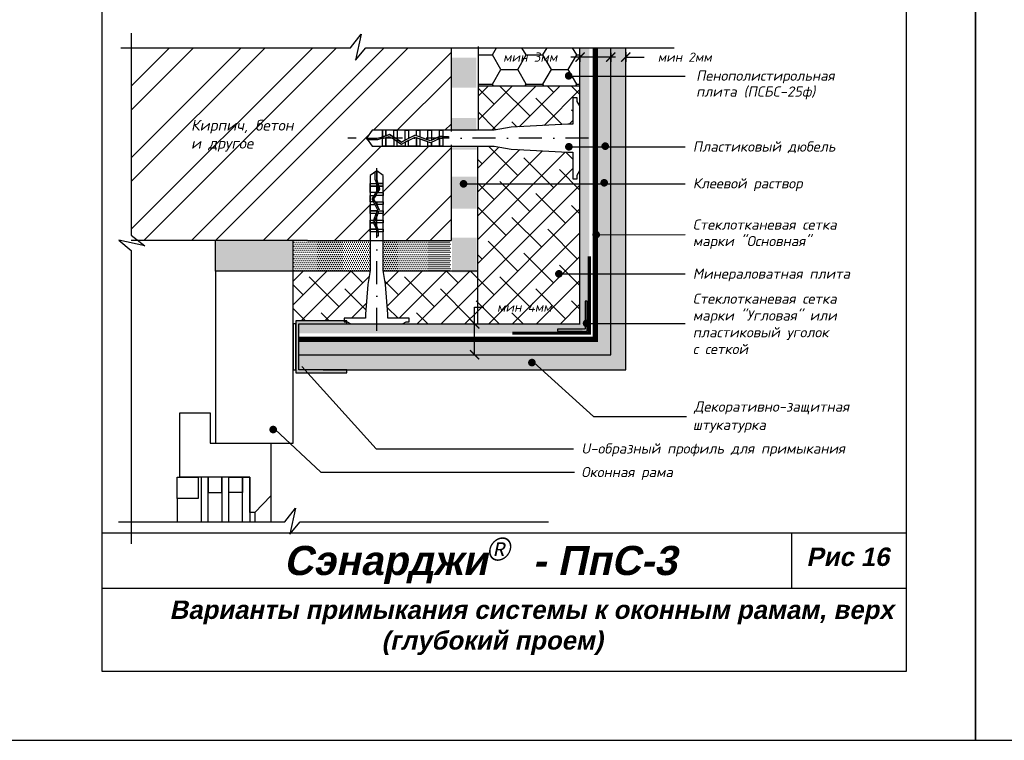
# Model space of a CAD drawing. Header units: inches. Extents: x 47 to 4151, y -1120 to 1902.
# Tile 81 of 93: x 1099 to 1313, y 1283 to 1439. Entities that reach past the tile are written whole.
import ezdxf

# ---------------------------------------------------------------- set-up
doc = ezdxf.new("R2010")
doc.units = ezdxf.units.IN
doc.header["$LTSCALE"] = 10
doc.header["$MEASUREMENT"] = 0
doc.linetypes.add('DASHDOT', pattern=[1, 0.5, -0.25, 0, -0.25])
doc.linetypes.add('HIDDEN', pattern=[0.375, 0.25, -0.125])
doc.layers.add('dim', color=160, linetype='Continuous', lineweight=15)
doc.layers.add('Layer1', color=108, linetype='Continuous', lineweight=30)
for name, color, linetype in [('DUBEL', 142, 'Continuous'), ('hatch', 240, 'Continuous'), ('ndp', 242, 'Continuous'), ('ramka', 248, 'Continuous'), ('wind', 82, 'Continuous')]:
    doc.layers.add(name, color=color, linetype=linetype)
doc.layers.add('list', color=5, linetype='Continuous', plot=False)
doc.styles.add('ndp', font='ARIALBD.TTF', dxfattribs={"oblique": 12})
doc.styles.add('style2', font='romans.shx', dxfattribs={"oblique": 12})
doc.dimstyles.new('1', dxfattribs={"dimtxt": 2, "dimasz": 2, "dimexe": 1, "dimexo": 0.7, "dimgap": 2, "dimtad": 0, "dimtih": 1, "dimtoh": 1, "dimdec": 4, "dimzin": 0, "dimdsep": 46, "dimtxsty": 'style2', "dimblk": 'ARCHTICK', "dimcen": 1.5, "dimdle": 1, "dimadec": 0, "dimazin": 0, "dimtfac": 1, "dimtdec": 4, "dimtofl": 0, "dimtmove": 0, "dimatfit": 2, "dimldrblk": 'DOTSMALL', "dimfxl": 1, "dimtolj": 1, "dimtzin": 0, "dimarcsym": 0})
pattern_1 = [(0, (-64.79355, 2235.0254), (0.21875, 0.4375), [0, -0.4375])]
pattern_2 = [(45, (-0.648, 1006.374), (-2.592209, 2.592209), []), (135, (-0.648, 1006.374), (-7.776626, 2.592209), [9.16484, -5.498905])]

# ---------------------------------------------------------------- blocks, each defined once
blk = doc.blocks.new('_ArchTick')
at = {"layer": 'DUBEL', "color": 0, "const_width": 0.15}
blk.add_lwpolyline([(-0.5, -0.5), (0.5, 0.5)], dxfattribs=at)
blk = doc.blocks.new('*D95')
at = {"layer": 'Defpoints', "color": 0}
for p in [(1220.83, 1432.45), (1227.53, 1433), (1220.83, 1431.34)]:
    blk.add_point(p, dxfattribs=at)
at = {"layer": 'dim', "color": 0, "lineweight": -2}
for p, q in [((1227.53, 1432.3), (1227.53, 1430.34)), ((1220.83, 1431.34), (1218.83, 1431.34)), ((1220.83, 1431.75), (1220.83, 1430.34)), ((1228.53, 1431.34), (1220.83, 1431.34))]:
    blk.add_line(p, q, dxfattribs=at)
at = {"layer": 'dim', "color": 0, "lineweight": -2, "xscale": 2, "yscale": 2, "zscale": 2, "rotation": 180}
blk.add_blockref('_ArchTick', (1220.83, 1431.34), dxfattribs=at)
at = {"layer": 'dim', "color": 0, "lineweight": -2, "xscale": 2, "yscale": 2, "zscale": 2}
blk.add_blockref('_ArchTick', (1227.53, 1431.34), dxfattribs=at)
at = {"layer": 'dim', "color": 0, "insert": (1210.01, 1431.34), "char_height": 2, "attachment_point": 5, "style": 'style2'}
blk.add_mtext('\\A1;{\\fRomanS|b0|i0|c204|p2;мин 3мм}', dxfattribs=at)
blk = doc.blocks.new('_DotSmall')
at = {"layer": 'DUBEL', "color": 0, "const_width": 0.5}
blk.add_lwpolyline([(-0.0625, 0, 1), (0.0625, 0, 1)], format="xyb", close=True, dxfattribs=at)
blk = doc.blocks.new('*D86')
at = {"layer": 'Defpoints', "color": 0}
for p in [(1227.53, 1433), (1230.79, 1433.11), (1230.79, 1431.34)]:
    blk.add_point(p, dxfattribs=at)
at = {"layer": 'dim', "color": 0, "lineweight": -2}
for p, q in [((1227.53, 1432.3), (1227.53, 1430.34)), ((1230.79, 1432.41), (1230.79, 1430.34)), ((1227.53, 1431.34), (1225.53, 1431.34)), ((1230.79, 1431.34), (1234.79, 1431.34))]:
    blk.add_line(p, q, dxfattribs=at)
at = {"layer": 'dim', "color": 0, "lineweight": -2, "xscale": 2, "yscale": 2, "zscale": 2}
blk.add_blockref('_ArchTick', (1227.53, 1431.34), dxfattribs=at)
at = {"layer": 'dim', "color": 0, "lineweight": -2, "xscale": 2, "yscale": 2, "zscale": 2, "rotation": 180}
blk.add_blockref('_ArchTick', (1230.79, 1431.34), dxfattribs=at)
at = {"layer": 'dim', "color": 0, "insert": (1243.61, 1431.34), "char_height": 2, "attachment_point": 5, "style": 'style2'}
blk.add_mtext('\\A1;{\\fRomanS|b0|i0|c204|p2;мин 2мм}', dxfattribs=at)
blk = doc.blocks.new('*D97')
at = {"layer": 'Defpoints', "color": 0}
for p in [(1168.25, 1373.34), (1161.55, 1366.64), (1197.93, 1366.64)]:
    blk.add_point(p, dxfattribs=at)
at = {"layer": 'dim', "color": 0, "lineweight": -2}
for p, q in [((1197.93, 1373.34), (1197.93, 1376.98)), ((1197.93, 1376.98), (1199.93, 1376.98)), ((1168.95, 1373.34), (1198.93, 1373.34)), ((1197.93, 1366.64), (1197.93, 1374.34)), ((1162.25, 1366.64), (1198.93, 1366.64))]:
    blk.add_line(p, q, dxfattribs=at)
at = {"layer": 'dim', "color": 0, "lineweight": -2, "xscale": 2, "yscale": 2, "zscale": 2}
for p, rotation in [((1197.93, 1373.34), 90), ((1197.93, 1366.64), 270)]:
    blk.add_blockref('_ArchTick', p, dxfattribs=dict(at, rotation=rotation))
at = {"layer": 'dim', "color": 0, "insert": (1208.74, 1376.98), "char_height": 2, "attachment_point": 5, "style": 'style2'}
blk.add_mtext('\\A1;{\\fRomanS|b0|i0|c204|p2;мин 4мм}', dxfattribs=at)

msp = doc.modelspace()

# ---------------------------------------------------------------- hatches: boundary and pattern name
at = {"layer": 'dim'}
for points in [[(1159.68312, 1373.337239), (1170.168417, 1373.337239), (1170.168417, 1373.812591), (1169.583882, 1373.812591), (1169.583882, 1374.002184), (1159.018174, 1374.002184), (1159.018174, 1362.713549), (1161.574455, 1362.713549), (1160.97438, 1363.378494), (1159.68312, 1363.378494)], [(1170.168417, 1363.378494), (1160.97438, 1363.378494), (1161.574455, 1362.713549), (1170.168417, 1362.713549)]]:
    msp.add_hatch(color=1, dxfattribs=at).paths.add_polyline_path(points)
at = {"layer": 'hatch'}
h = msp.add_hatch(dxfattribs=at)
h.set_pattern_fill('ESCHER', color=256, scale=3.5, style=0)
h.set_pattern_definition([(60, (-64.7936, 2235.0254), (-4.2, -9e-10), [3.85, -0.35]), (180, (-64.7936, 2235.0254), (2.1, -3.637307), [3.85, -0.35]), (300, (-64.7936, 2235.0254), (4.2, -9e-10), [3.85, -0.35]), (60, (-64.4436, 2235.0254), (-4.2, -9e-10), [0.7, -3.5]), (300, (-64.4436, 2235.0254), (4.2, -9e-10), [0.7, -3.5]), (60, (-64.9686, 2235.3285), (-4.2, -9e-10), [0.7, -3.5]), (180, (-64.9686, 2235.3285), (2.1, -3.637307), [0.7, -3.5]), (300, (-64.9686, 2234.7223), (4.2, -9e-10), [0.7, -3.5]), (180, (-64.9686, 2234.7223), (2.1, -3.637307), [0.7, -3.5]), (60, (-66.1936, 2235.0254), (-4.2, -9e-10), [0.7, -3.5]), (300, (-66.1936, 2235.0254), (4.2, -9e-10), [0.7, -3.5]), (60, (-64.0936, 2233.813), (-4.2, -9e-10), [0.7, -3.5]), (180, (-64.0936, 2233.813), (2.1, -3.637307), [0.7, -3.5]), (300, (-64.0936, 2236.238), (4.2, -9e-10), [0.7, -3.5]), (180, (-64.0936, 2236.238), (2.1, -3.637307), [0.7, -3.5]), (0, (-64.0936, 2235.6316), (-2.1, 3.637307), [2.45, -1.75]), (0, (-64.0936, 2234.4192), (-2.1, 3.637307), [2.45, -1.75]), (120, (-64.6186, 2235.9347), (-4.2, 9e-10), [2.45, -1.75]), (120, (-65.6686, 2235.3285), (-4.2, 9e-10), [2.45, -1.75]), (240, (-65.6686, 2234.7223), (2.1, -3.637307), [2.45, -1.75]), (240, (-64.6186, 2234.116), (2.1, -3.637307), [2.45, -1.75])])
h.paths.add_polyline_path([(1158.467698, 1502.605056), (1158.467698, 1509.303254), (1141.585249, 1509.303254), (1141.585249, 1502.605056), (1150.026474, 1502.605056)])
h.paths.add_polyline_path([(1150.026474, 1384.783839), (1158.467698, 1384.783839), (1158.467698, 1391.482037), (1141.585249, 1391.482037), (1141.585249, 1384.783839)])
h = msp.add_hatch(dxfattribs=at)
h.set_pattern_fill('ANSI32', color=256, scale=29.327494, style=0)
h.set_pattern_definition([(45, (-290.85, 2235.025), (-7.776626, 7.776626), []), (45, (-285.666, 2235.025), (-7.776626, 7.776626), [])])
h.paths.add_polyline_path([(1161.552477, 1391.482037), (1175.219453, 1391.482037), (1175.219453, 1393.354431), (1175.219453, 1393.942647), (1175.219453, 1395.925875), (1175.219453, 1399.304114), (1175.219453, 1401.287341), (1175.219453, 1403.858785), (1175.219453, 1405.615192), (1176.625672, 1406.628768), (1178.03189, 1405.615192), (1178.03189, 1403.858785), (1178.03189, 1401.287341), (1178.03189, 1399.304114), (1178.03189, 1397.320886), (1178.03189, 1395.337658), (1178.03189, 1393.354431), (1178.03189, 1391.482037), (1192.791198, 1391.482037), (1192.791198, 1411.957311), (1190.992304, 1411.957311), (1190.257034, 1411.957311), (1187.777999, 1411.957311), (1185.298964, 1411.957311), (1183.5552, 1411.957311), (1181.076166, 1411.957311), (1177.861861, 1411.957311), (1175.666352, 1411.957311), (1174.399382, 1413.715084), (1175.666352, 1415.472856), (1177.861861, 1415.472856), (1181.076166, 1415.472856), (1183.5552, 1415.472856), (1186.034235, 1415.472856), (1188.513269, 1415.472856), (1190.992304, 1415.472856), (1192.791198, 1415.472856), (1192.791198, 1433.377114), (1174.257019, 1433.377114), (1172.018831, 1430.653582), (1173.256979, 1436.316102), (1170.940708, 1433.377114), (1123.258647, 1433.377114), (1123.258647, 1392.626179), (1124.710385, 1391.482037)])
h.paths.add_polyline_path([(1135.821847, 1410.201908), (1152.859725, 1409.952558), (1153.607775, 1413.471857), (1136.569898, 1413.721207)], flags=24)
h.paths.add_polyline_path([(1135.584773, 1413.964089), (1164.40951, 1413.631622), (1165.40691, 1418.324021), (1136.582173, 1418.656488)], flags=24)
h = msp.add_hatch(dxfattribs=at)
h.set_pattern_fill('DOTS', color=256, scale=7, style=0)
h.set_pattern_definition(pattern_1)
h.paths.add_polyline_path([(1227.525858, 1433.377114), (1224.176759, 1433.377114), (1224.176759, 1369.98814), (1159.68312, 1369.98814), (1159.68312, 1366.639041), (1227.525858, 1366.639041)])
h.paths.add_polyline_path([(1222.842366, 1433.377114), (1220.82766, 1433.377114), (1220.82766, 1395.767213), (1220.82766, 1373.337239), (1168.250675, 1373.337239), (1159.68312, 1373.337239), (1159.68312, 1371.322533), (1206.116415, 1371.322533), (1222.842366, 1371.322533), (1222.842366, 1388.048484)], flags=17)
h.paths.add_polyline_path([(1222.366885, 1378.250701), (1222.366885, 1371.798014), (1215.914198, 1371.798014), (1215.914198, 1372.18282), (1221.982079, 1372.18282), (1221.982079, 1378.250701)], flags=16)
h = msp.add_hatch(dxfattribs=at)
h.set_pattern_fill('AR-CONC', color=256, scale=0.293275, style=0)
h.set_pattern_definition([(50, (-64.7936, 2235.0254), (2.1035444, -0.1840363), [0.2199562, -2.4195183]), (355, (-64.7936, 2235.0254), (-0.406923, 2.205991), [0.175965, -1.9356146]), (100.4514, (-64.6183, 2235.01), (1.696623, 2.0219534), [0.186934, -2.056274]), (46.1842, (-64.7936, 2235.612), (3.1299506, -0.485426), [0.329934, -3.6292774]), (96.6356, (-64.5327, 2235.5715), (2.7411315, 2.8568436), [0.280401, -3.084411]), (351.1842, (-64.7936, 2235.612), (2.741129, 2.856846), [0.2639474, -2.903422]), (21, (-64.5003, 2235.4653), (1.7505788, -1.1807803), [0.2199562, -2.4195183]), (326, (-64.5003, 2235.4653), (0.713583, 2.1266834), [0.175965, -1.9356146]), (71.4514, (-64.3544, 2235.367), (2.4641624, 0.945901), [0.186934, -2.056274]), (37.5, (-64.79355, 2235.0254), (0.0356618, 0.97629425), [0, -1.9121526, 0, -1.9649421, 0, -1.9429465]), (7.5, (-64.7936, 2235.0254), (0.771517, 1.1567107), [0, -1.1203103, 0, -1.8681614, 0, -0.7405192]), (327.5, (-65.44755, 2235.0254), (1.56556743, -0.0661478), [0, -0.7331874, 0, -2.2875445, 0, -3.0353956]), (317.5, (-65.7408, 2235.0254), (1.7103389, 0.2935828), [0, -0.9531436, 0, -1.5191642, 0, -2.1555708])])
h.paths.add_polyline_path([(1230.786405, 1433.377114), (1227.525858, 1433.377114), (1227.525858, 1366.639041), (1159.68312, 1366.639041), (1159.68312, 1363.378494), (1170.168417, 1363.378494), (1230.786405, 1363.378494)])
at = {"layer": 'hatch', "lineweight": -2}
h = msp.add_hatch(dxfattribs=at)
h.set_pattern_fill('HONEY', color=1, scale=29.327494, style=0)
h.set_pattern_definition([(0, (-0.648, 1006.374), (5.498905, 3.174794), [3.665937, -7.331874]), (120, (-0.648, 1006.374), (-5.498905, 3.174794), [3.665937, -7.331874]), (60, (-0.648, 1006.374), (1e-08, 6.349589), [-7.331874, 3.665937])])
h.paths.add_polyline_path([(1220.82766, 1433.377114), (1198.662827, 1433.377114), (1198.662827, 1425.113405), (1220.82766, 1425.113405), (1220.82766, 1425.720677), (1218.784187, 1425.720677, -1), (1217.95399, 1425.720677, -1), (1218.784187, 1425.720677), (1220.82766, 1425.720677)])
h.paths.add_polyline_path([(1203.688419, 1432.852253), (1218.32766, 1432.852253), (1218.32766, 1429.833856), (1203.688419, 1429.833856)], flags=24)
h = msp.add_hatch(dxfattribs=at)
h.set_pattern_fill('DOTS', color=1, scale=7, angle=180, style=0)
h.set_pattern_definition([(180, (-0.4611, 888.33244), (-0.21875, -0.4375), [0, -0.4375])])
h.paths.add_polyline_path([(1198.386942, 1392.062457), (1192.978228, 1392.062457), (1192.978228, 1391.261698), (1192.969474, 1391.261698), (1192.969474, 1387.912599), (1198.386942, 1387.912599)])
h.paths.add_polyline_path([(1198.386942, 1387.912599), (1192.969474, 1387.912599), (1192.969474, 1384.5635), (1198.386942, 1384.5635)])
h.paths.add_polyline_path([(1198.386942, 1405.350514), (1192.978228, 1405.350514), (1192.978228, 1398.377751), (1198.386942, 1398.377751)])
h.paths.add_polyline_path([(1198.386942, 1411.736972), (1192.978228, 1411.736972), (1192.978228, 1411.238217), (1198.386942, 1411.238217)])
h.paths.add_polyline_path([(1198.30249, 1418.07126), (1192.978228, 1418.07126), (1192.978228, 1415.252517), (1198.30249, 1415.252517)])
h.paths.add_polyline_path([(1198.30249, 1431.202933), (1192.978228, 1431.202933), (1192.978228, 1424.661889), (1198.30249, 1424.661889)])
h = msp.add_hatch(dxfattribs=at)
h.set_pattern_fill('ANSI38', color=1, scale=29.327494, style=0)
h.set_pattern_definition(pattern_2)
h.paths.add_polyline_path([(1219.270189, 1422.517321), (1220.233469, 1422.517321), (1220.233469, 1421.723164), (1220.82766, 1420.739779), (1220.82766, 1425.113405), (1198.662827, 1425.113405), (1198.662827, 1415.472856), (1202.139003, 1415.472856), (1205.878135, 1416.110307), (1218.198178, 1416.753221), (1219.270189, 1416.753221)])
h = msp.add_hatch(dxfattribs=at)
h.set_pattern_fill('ANSI38', color=1, scale=29.327494, style=0)
h.set_pattern_definition(pattern_2)
h.paths.add_polyline_path([(1220.82766, 1395.767213), (1220.82766, 1406.690389), (1220.233469, 1405.707003), (1220.233469, 1404.912847), (1219.270189, 1404.912847), (1219.270189, 1410.676947), (1218.198178, 1410.676947), (1205.878135, 1411.31986), (1202.139003, 1411.957311), (1198.535743, 1411.957311), (1198.535743, 1373.337239), (1220.82766, 1373.337239), (1220.82766, 1384.222868), (1216.658753, 1384.222868, -1), (1215.828556, 1384.222868, -1), (1216.658753, 1384.222868), (1220.82766, 1384.222868)])
h.paths.add_polyline_path([(1201.425198, 1378.485094), (1216.06444, 1378.485094), (1216.06444, 1375.466697), (1201.425198, 1375.466697)], flags=24)
at = {"layer": 'hatch'}
h = msp.add_hatch(dxfattribs=at)
h.set_pattern_fill('DOTS', color=256, scale=7, style=0)
h.set_pattern_definition(pattern_1)
h.paths.add_polyline_path([(1192.791198, 1384.783839), (1192.791198, 1391.482037), (1178.03189, 1391.482037), (1178.03189, 1384.918443), (1178.054837, 1384.783839)])
h.paths.add_polyline_path([(1175.196506, 1384.783839), (1175.219453, 1384.918443), (1175.219453, 1391.482037), (1161.552477, 1391.482037), (1158.467698, 1391.482037), (1158.467698, 1384.783839)])
at = {"layer": 'hatch', "lineweight": -2}
h = msp.add_hatch(dxfattribs=at)
h.set_pattern_fill('ANSI38', color=1, scale=29.327494, style=0)
h.set_pattern_definition(pattern_2)
h.paths.add_polyline_path([(1174.709493, 1381.927138), (1175.196506, 1384.783839), (1158.467698, 1384.783839), (1158.467698, 1373.337239), (1159.018174, 1373.337239), (1159.018174, 1374.002184), (1169.583882, 1374.002184), (1169.583882, 1374.583216), (1174.195162, 1374.583216), (1174.195162, 1375.440825)])
h.paths.add_polyline_path([(1198.535743, 1384.783839), (1178.054837, 1384.783839), (1178.541851, 1381.927138), (1179.056181, 1375.440825), (1179.056181, 1374.583216), (1183.667461, 1374.583216), (1183.667461, 1373.812591), (1183.032136, 1373.812591), (1182.245427, 1373.337239), (1198.535743, 1373.337239)])
at = {"layer": 'Layer1'}
h = msp.add_hatch(color=256, dxfattribs=at)
h.paths.add_polyline_path([(1221.368278, 1372.00041, 0.1280229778), (1221.420964, 1371.798014), (1215.914198, 1371.798014), (1215.914198, 1372.18282), (1221.410505, 1372.18282, 0.1142364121)])
h.paths.add_polyline_path([(1222.366885, 1371.798014), (1222.242444, 1371.798014), (1222.163199, 1371.832952, 0.104186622), (1222.198476, 1372.00041, 0.2745093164), (1221.982079, 1372.364861), (1221.982079, 1378.250701), (1222.366885, 1378.250701)])

# ---------------------------------------------------------------- linework, layer by layer
at = {"layer": 'DUBEL', "linetype": 'DASHDOT'}
for p, q in [((1222.670308, 1413.715084), (1170.330087, 1413.715084)), ((1176.625672, 1371.86312), (1176.625672, 1408.12314))]:
    msp.add_line(p, q, dxfattribs=at)
at = {"layer": 'DUBEL', "linetype": 'HIDDEN'}
msp.add_lwpolyline([(1159.68312, 1369.98814, 1.10693, 1.10693, 0), (1159.68312, 1369.98814, 1.10693, 1.10693, 0), (1159.68312, 1369.98814, 1.10693, 1.10693, 0), (1159.68312, 1369.98814, 1.10693, 1.10693, 0), (1159.68312, 1369.98814, 1.10693, 1.10693, 0), (1224.176759, 1369.98814, 1.10693, 1.10693, 0), (1224.176759, 1369.98814, 1.10693, 1.10693, 0), (1224.176759, 1369.98814, 1.10693, 1.10693, 0), (1224.176759, 1369.98814, 1.10693, 1.10693, 0), (1224.176759, 1433.377114, 0, 0, 0)], format="xyseb", dxfattribs=at)
at = {"layer": 'DUBEL'}
for points in [[(1218.198178, 1410.676947), (1219.270189, 1410.676947), (1219.270189, 1404.912847), (1220.233469, 1404.912847), (1220.233469, 1405.707003), (1220.82766, 1406.690389), (1220.82766, 1420.739779), (1220.233469, 1421.723164), (1220.233469, 1422.517321), (1219.270189, 1422.517321), (1219.270189, 1416.753221), (1218.198178, 1416.753221), (1205.878135, 1416.110307), (1202.139003, 1415.472856), (1190.992304, 1415.472856), (1190.992304, 1414.106562), (1192.209919, 1414.106562), (1192.209919, 1413.733436), (1190.992304, 1413.733436), (1190.992304, 1414.106562), (1190.992304, 1411.957311), (1190.257034, 1411.957311), (1190.257034, 1413.658751), (1190.423668, 1413.733436), (1190.992304, 1413.715084), (1190.992304, 1414.106562), (1190.343875, 1414.106562), (1190.257034, 1414.06764), (1190.257034, 1415.472856), (1190.992304, 1415.472856), (1188.513269, 1415.472856), (1188.513269, 1413.286093), (1190.257034, 1414.06764), (1188.26459, 1413.174636), (1187.777999, 1413.353036), (1187.777999, 1415.472856), (1188.513269, 1415.472856), (1186.034235, 1415.472856), (1186.034235, 1413.992355), (1187.777999, 1413.353036), (1185.298964, 1414.261928), (1185.298964, 1415.472856), (1186.034235, 1415.472856), (1183.5552, 1415.472856), (1183.5552, 1413.715084), (1184.992586, 1414.374256), (1182.81993, 1413.273876), (1182.81993, 1415.472856), (1183.5552, 1415.472856), (1181.076166, 1415.472856), (1181.076166, 1413.715084), (1181.076166, 1413.458498), (1182.024331, 1412.870932), (1182.81993, 1413.273876), (1182.024331, 1412.870932), (1180.340895, 1413.914136), (1180.340895, 1415.472856), (1181.076166, 1415.472856), (1178.597131, 1415.472856), (1178.597131, 1414.258378), (1179.401695, 1414.496147), (1180.340895, 1413.914136), (1179.401695, 1414.496147), (1178.597131, 1414.258378), (1178.597131, 1415.472856), (1177.861861, 1415.472856), (1177.861861, 1414.041087), (1178.597131, 1414.258378), (1177.861861, 1414.041087), (1177.861861, 1415.472856), (1175.666352, 1415.472856), (1174.399382, 1413.715084), (1176.758728, 1413.715084), (1177.861861, 1414.041087), (1177.861861, 1413.715084), (1176.812709, 1413.341958), (1174.668325, 1413.341958), (1174.399382, 1413.715084), (1175.666352, 1411.957311), (1177.861861, 1411.957311), (1177.861861, 1413.652009), (1178.597131, 1413.8693), (1178.597131, 1411.957311), (1178.597131, 1413.715084), (1178.597131, 1413.8693), (1179.347191, 1414.090962), (1180.340895, 1413.475175), (1180.340895, 1411.957311), (1177.861861, 1411.957311), (1181.076166, 1411.957311), (1181.076166, 1413.019537), (1180.340895, 1413.475175), (1182.005942, 1412.443366), (1182.81993, 1412.855624), (1182.81993, 1411.957311), (1181.076166, 1411.957311), (1183.5552, 1411.957311), (1183.5552, 1413.228014), (1182.81993, 1412.855624), (1185.016454, 1413.968092), (1186.034235, 1413.594942), (1186.034235, 1411.957311), (1183.5552, 1411.957311), (1185.298964, 1411.957311), (1185.298964, 1413.715084), (1185.298964, 1413.864515), (1185.298964, 1411.957311), (1187.777999, 1411.957311), (1187.777999, 1412.955623), (1186.034235, 1413.594942), (1188.278673, 1412.77206), (1188.513269, 1412.877204), (1188.513269, 1411.957311), (1188.513269, 1412.877204), (1190.257034, 1413.658751), (1190.257034, 1411.957311), (1187.777999, 1411.957311), (1190.992304, 1411.957311), (1202.139003, 1411.957311), (1205.878135, 1411.31986), (1218.198178, 1410.676947)], [(1174.195162, 1375.440825), (1174.195162, 1374.583216), (1169.583882, 1374.583216), (1169.583882, 1373.812591), (1170.219207, 1373.812591), (1171.005916, 1373.337239), (1182.245427, 1373.337239), (1183.032136, 1373.812591), (1183.667461, 1373.812591), (1183.667461, 1374.583216), (1179.056181, 1374.583216), (1179.056181, 1375.440825), (1178.541851, 1381.927138), (1178.03189, 1384.918443), (1178.03189, 1393.354431), (1176.938854, 1393.354431), (1176.938854, 1392.380338), (1176.640354, 1392.380338), (1176.640354, 1393.354431), (1176.938854, 1393.354431), (1175.219453, 1393.354431), (1175.219453, 1393.942647), (1176.580606, 1393.942647), (1176.640354, 1393.809339), (1176.625672, 1393.354431), (1176.938854, 1393.354431), (1176.938854, 1393.873173), (1176.907717, 1393.942647), (1178.03189, 1393.942647), (1178.03189, 1393.354431), (1178.03189, 1395.337658), (1176.282479, 1395.337658), (1176.907717, 1393.942647), (1176.193314, 1395.536602), (1176.336033, 1395.925875), (1178.03189, 1395.925875), (1178.03189, 1395.337658), (1178.03189, 1397.320886), (1176.847488, 1397.320886), (1176.336033, 1395.925875), (1177.063147, 1397.909102), (1178.03189, 1397.909102), (1178.03189, 1397.320886), (1178.03189, 1399.304114), (1176.625672, 1399.304114), (1177.153009, 1398.154205), (1176.272706, 1399.89233), (1178.03189, 1399.89233), (1178.03189, 1399.304114), (1178.03189, 1401.287341), (1176.625672, 1401.287341), (1176.420403, 1401.287341), (1175.95035, 1400.528809), (1176.272706, 1399.89233), (1175.95035, 1400.528809), (1176.784913, 1401.875558), (1178.03189, 1401.875558), (1178.03189, 1401.287341), (1178.03189, 1403.270569), (1177.060307, 1403.270569), (1177.250522, 1402.626918), (1176.784913, 1401.875558), (1177.250522, 1402.626918), (1177.060307, 1403.270569), (1178.03189, 1403.270569), (1178.03189, 1403.858785), (1176.886474, 1403.858785), (1177.060307, 1403.270569), (1176.886474, 1403.858785), (1178.03189, 1403.858785), (1178.03189, 1405.615192), (1176.625672, 1406.628768), (1176.625672, 1404.741291), (1176.886474, 1403.858785), (1176.625672, 1403.858785), (1176.327171, 1404.698107), (1176.327171, 1406.413614), (1176.625672, 1406.628768), (1175.219453, 1405.615192), (1175.219453, 1403.858785), (1176.575212, 1403.858785), (1176.749044, 1403.270569), (1175.219453, 1403.270569), (1176.625672, 1403.270569), (1176.749044, 1403.270569), (1176.926374, 1402.670521), (1176.433745, 1401.875558), (1175.219453, 1401.875558), (1175.219453, 1403.858785), (1175.219453, 1401.287341), (1176.069234, 1401.287341), (1176.433745, 1401.875558), (1175.608297, 1400.54352), (1175.938104, 1399.89233), (1175.219453, 1399.89233), (1175.219453, 1401.287341), (1175.219453, 1399.304114), (1176.236016, 1399.304114), (1175.938104, 1399.89233), (1176.828078, 1398.13511), (1176.529558, 1397.320886), (1175.219453, 1397.320886), (1175.219453, 1399.304114), (1175.219453, 1397.909102), (1176.625672, 1397.909102), (1176.745216, 1397.909102), (1175.219453, 1397.909102), (1175.219453, 1395.925875), (1176.018103, 1395.925875), (1176.529558, 1397.320886), (1175.871252, 1395.525335), (1175.955368, 1395.337658), (1175.219453, 1395.337658), (1175.955368, 1395.337658), (1176.580606, 1393.942647), (1175.219453, 1393.942647), (1175.219453, 1395.925875), (1175.219453, 1393.354431), (1175.219453, 1384.918443), (1174.709493, 1381.927138), (1174.195162, 1375.440825)]]:
    msp.add_lwpolyline(points, close=True, dxfattribs=at)
at = {"layer": 'hatch'}
for points in [[(1123.258647, 1436.573091), (1123.258647, 1392.626179), (1126.197635, 1390.309908), (1120.535115, 1391.548056), (1123.258647, 1389.309868), (1123.258647, 1325.538549)], [(1120.964617, 1433.377114), (1170.940708, 1433.377114), (1173.256979, 1436.316102), (1172.018831, 1430.653582), (1174.257019, 1433.377114), (1241.328692, 1433.377114)], [(1120.483523, 1330.32991), (1156.682222, 1330.32991), (1158.998493, 1333.268898), (1157.760345, 1327.606378), (1159.998533, 1330.32991), (1213.985377, 1330.32991)]]:
    msp.add_lwpolyline(points, dxfattribs=at)
at = {"layer": 'Layer1'}
for p, q in [((1192.791198, 1433.377114), (1192.791198, 1415.145018)), ((1198.662827, 1433.638999), (1198.662827, 1415.406902)), ((1220.82766, 1395.767213), (1220.82766, 1433.377114)), ((1227.525858, 1366.639041), (1227.525858, 1433.377114)), ((1198.625269, 1425.113405), (1220.885036, 1425.113405)), ((1192.791198, 1412.28515), (1192.791198, 1391.478907)), ((1198.535743, 1412.023793), (1198.535743, 1373.282107)), ((1192.791198, 1402.427261), (1192.791198, 1391.482037)), ((1220.82766, 1373.324796), (1220.82766, 1395.767213)), ((1161.552477, 1391.482037), (1123.258647, 1391.482037)), ((1141.585249, 1384.783839), (1141.585249, 1391.482037)), ((1158.467698, 1384.783839), (1158.467698, 1391.482037)), ((1161.552477, 1391.482037), (1192.791198, 1391.482037)), ((1175.196506, 1384.783839), (1158.467698, 1384.783839)), ((1198.652689, 1384.783839), (1178.054837, 1384.783839)), ((1168.250675, 1373.337239), (1220.843917, 1373.337239)), ((1159.68312, 1366.639041), (1227.525858, 1366.639041))]:
    msp.add_line(p, q, dxfattribs=at)
for points in [[(1164.979794, 1363.378494), (1230.786405, 1363.378494), (1230.786405, 1433.377114)], [(1159.68312, 1373.337239), (1170.168417, 1373.337239), (1170.168417, 1374.002184), (1159.018174, 1374.002184), (1159.018174, 1362.713549), (1170.168417, 1362.713549), (1170.168417, 1363.378494), (1159.68312, 1363.378494), (1159.68312, 1373.337239)]]:
    msp.add_lwpolyline(points, dxfattribs=at)
at = {"layer": 'Layer1', "linetype": 'HIDDEN'}
msp.add_lwpolyline([(1222.842366, 1388.048484, 0.707696, 0.707696, 0), (1222.842366, 1371.322533, 0.707696, 0.707696, 0), (1206.116415, 1371.322533, 0.707696, 0.707696, 0)], format="xyseb", dxfattribs=at)
at = {"layer": 'Layer1'}
for points in [[(1222.366885, 1378.250701), (1221.982079, 1378.250701), (1221.982079, 1372.18282), (1215.914198, 1372.18282), (1215.914198, 1371.798014), (1222.366885, 1371.798014)], [(1159.018174, 1373.337239), (1158.467698, 1373.337239), (1158.467698, 1363.378494), (1159.018174, 1363.378494)]]:
    msp.add_lwpolyline(points, close=True, dxfattribs=at)
at = {"layer": 'list'}
for points in [[(1096.846562, 1282.818887), (1306.846562, 1282.818887), (1306.846562, 1572.818887), (1096.846562, 1572.818887)], [(1306.846562, 1282.818887), (1516.846562, 1282.818887), (1516.846562, 1572.818887), (1306.846562, 1572.818887)]]:
    msp.add_lwpolyline(points, close=True, dxfattribs=at)
at = {"layer": 'ndp'}
for p, q in [((1218.369088, 1427.16296), (1243.708018, 1427.16296)), ((1218.421537, 1411.844698), (1243.708018, 1411.844698)), ((1195.584384, 1403.76152), (1243.708018, 1403.76152)), ((1224.354953, 1392.725701), (1243.708018, 1392.766492)), ((1216.229288, 1384.222868), (1243.708018, 1384.222868)), ((1222.472713, 1373.429306), (1243.708018, 1373.429306)), ((1160.337581, 1364.084133), (1176.479806, 1346.196879)), ((1210.797566, 1364.927696), (1223.805551, 1353.200628)), ((1223.805551, 1353.200628), (1243.977177, 1353.200628)), ((1164.500541, 1341.076222), (1154.537326, 1350.374824)), ((1176.479806, 1346.196879), (1219.455409, 1346.196879)), ((1164.500541, 1341.076222), (1219.636038, 1341.076222))]:
    msp.add_line(p, q, dxfattribs=at)
at = {"layer": 'ndp', "const_width": 0.830198}
for points in [[(1217.95399, 1427.271219, 1), (1218.784187, 1427.271219, 1)], [(1218.006438, 1411.844698, 1), (1218.836636, 1411.844698, 1)], [(1225.906049, 1411.980001, 1), (1226.736247, 1411.980001, 1)], [(1195.09749, 1403.790214, 1), (1195.927687, 1403.790214, 1)], [(1225.681778, 1404.019332, 1), (1226.511975, 1404.019332, 1)], [(1223.939855, 1392.725701, 1), (1224.770052, 1392.725701, 1)], [(1215.828556, 1384.222868, 1), (1216.658753, 1384.222868, 1)], [(1221.851261, 1373.465814, 1), (1222.681458, 1373.465814, 1)], [(1209.967369, 1364.927696, 1), (1210.797566, 1364.927696, 1)], [(1153.707128, 1350.374824, 1), (1154.537326, 1350.374824, 1)]]:
    msp.add_lwpolyline(points, format="xyb", close=True, dxfattribs=at)
at = {"layer": 'ramka'}
for p, q in [((1291.846562, 1327.818887), (1116.846562, 1327.818887)), ((1266.846562, 1327.818887), (1266.846562, 1315.818887)), ((1291.846562, 1315.818887), (1116.846562, 1315.818887))]:
    msp.add_line(p, q, dxfattribs=at)
msp.add_lwpolyline([(1116.846562, 1297.818887), (1291.846562, 1297.818887), (1291.846562, 1557.818887), (1116.846562, 1557.818887)], close=True, dxfattribs=at)
at = {"layer": 'wind'}
for p, q in [((1139.982534, 1339.991361), (1138.432518, 1339.991361)), ((1138.432518, 1339.991361), (1138.432518, 1330.32991)), ((1139.982534, 1330.32991), (1139.982534, 1339.991361)), ((1144.504759, 1339.991361), (1142.954743, 1339.991361)), ((1142.954743, 1339.991361), (1142.954743, 1330.32991)), ((1144.504759, 1330.32991), (1144.504759, 1339.991361)), ((1147.476968, 1330.32991), (1147.476968, 1339.991361)), ((1147.476968, 1339.991361), (1149.026984, 1339.991361)), ((1149.026984, 1339.991361), (1149.026984, 1330.32991))]:
    msp.add_line(p, q, dxfattribs=at)
at = {"layer": 'wind', "color": 240}
for p, q in [((1153.607155, 1335.992433), (1153.607155, 1330.32991)), ((1133.256846, 1335.41119), (1133.256846, 1330.32991)), ((1150.163744, 1332.320352), (1150.163744, 1330.32991))]:
    msp.add_line(p, q, dxfattribs=at)
at = {"layer": 'wind'}
msp.add_lwpolyline([(1141.585249, 1373.003649), (1141.585249, 1347.435851), (1158.467698, 1347.435851), (1158.467698, 1384.783839), (1158.467698, 1384.783839), (1158.467698, 1384.783839), (1158.467698, 1384.783839), (1158.467698, 1384.783839), (1150.026474, 1384.783839), (1141.585249, 1384.783839), (1141.585249, 1384.783839), (1141.585249, 1373.003649)], dxfattribs=at)
for points in [[(1133.852347, 1354.020787), (1140.437283, 1354.020787), (1140.437283, 1354.020787), (1140.437283, 1347.435851), (1147.022219, 1347.435851), (1153.607155, 1347.435851), (1153.607155, 1335.992433), (1150.163744, 1332.320352), (1149.026984, 1332.320352), (1149.026984, 1339.991361), (1133.852347, 1339.991361)], [(1137.837017, 1339.991361), (1137.837017, 1335.41119), (1133.256846, 1335.41119), (1133.256846, 1339.991361)], [(1142.954743, 1336.694227), (1142.954743, 1339.991361), (1139.982534, 1339.991361), (1139.982534, 1336.694227)], [(1144.504759, 1336.694227), (1144.504759, 1339.991361), (1147.476968, 1339.991361), (1147.476968, 1336.694227)]]:
    msp.add_lwpolyline(points, close=True, dxfattribs=at)

# ---------------------------------------------------------------- texts
at = {"layer": 'ndp', "oblique": 12}
for s, height, style, p in [('Пенополистирольная', 2.21386006, 'style2', (1246.076165, 1426.208778)), ('плита (ПСБС-25ф)', 2.21386006, 'style2', (1246.076165, 1422.749868)), ('Кирпич, бетон', 2.34619952, 'style2', (1136.252411, 1415.361989)), ('и другое', 2.3461995, 'style2', (1136.252411, 1411.445849)), ('Пластиковый дюбель', 2.21386006, 'style2', (1245.361981, 1410.794462)), ('Клеевой раствор', 2.21386006, 'style2', (1245.361981, 1402.790009)), ('Стеклотканевая сетка', 2.21386006, 'style2', (1245.361981, 1393.827097)), ('марки "Основная"', 2.21386006, 'style2', (1245.361981, 1390.242752)), ('Минераловатная плита', 2.21386006, 'style2', (1245.361981, 1383.172632)), ('Стеклотканевая сетка', 2.21386006, 'style2', (1245.361981, 1377.721762)), ('марки "Угловая" или', 2.21386006, 'style2', (1245.361981, 1374.071136)), ('пластиковый уголок', 2.21386006, 'style2', (1245.361981, 1370.420511)), ('с сеткой', 2.2138601, 'style2', (1245.361981, 1366.769885)), ('Декоративно-защитная', 2.21386006, 'style2', (1245.63114, 1354.261232)), ('штукатурка', 2.2138601, 'style2', (1245.361981, 1350.303131)), ('U-образный профиль для примыкания', 2.21386006, 'style2', (1221.109372, 1345.146643)), ('Оконная рама', 2.21386006, 'style2', (1221.109372, 1340.028257)), ('Сэнарджи    - ПпС-3', 6.33260053, 'ndp', (1156.423232, 1318.743224)), ('Рис 16', 4, 'ndp', (1270.049942, 1320.720938)), ('Варианты примыкания системы к оконным рамам, верх', 4, 'ndp', (1131.582751, 1309.202642)), ('(глубокий проем)', 4, 'ndp', (1177.656618, 1302.540608))]:
    msp.add_text(s, height=height, dxfattribs=dict(at, style=style)).set_placement(p)
at = {"layer": 'ndp', "insert": (1200.486035, 1326.882309), "char_height": 5, "attachment_point": 1, "style": 'style2'}
msp.add_mtext('{\\fCentury Gothic|b0|i0|c204|p32;®}', dxfattribs=at)

# ---------------------------------------------------------------- dimensions: what is measured, and where the dimension line sits
at = {"layer": 'dim'}
for base, p2, text, picture, middle in [((1220.82766, 1431.343054), (1220.82766, 1432.445831), '{\\fRomanS|b0|i0|c204|p2;мин 3мм}', '*D95', (1210.008039, 1431.343054)), ((1230.786405, 1431.343054), (1230.786405, 1433.10654), '{\\fRomanS|b0|i0|c204|p2;мин 2мм}', '*D86', (1243.606025, 1431.343054))]:
    dim = msp.add_linear_dim(base=base, p1=(1227.525858, 1432.996321), p2=p2, text=text, dimstyle='1', dxfattribs=at)
    dim.commit()
    dim.dimension.update_dxf_attribs({"geometry": picture, "text_midpoint": middle})
dim = msp.add_linear_dim(base=(1197.925198, 1366.639041), p1=(1168.250675, 1373.337239), p2=(1161.552477, 1366.639041), angle=90, text='{\\fRomanS|b0|i0|c204|p2;мин 4мм}', dimstyle='1', dxfattribs=at)
dim.commit()
dim.dimension.update_dxf_attribs({"geometry": '*D97', "text_midpoint": (1208.744819, 1376.975896), "dimtype": 160})

doc.saveas('drawing.dxf')
